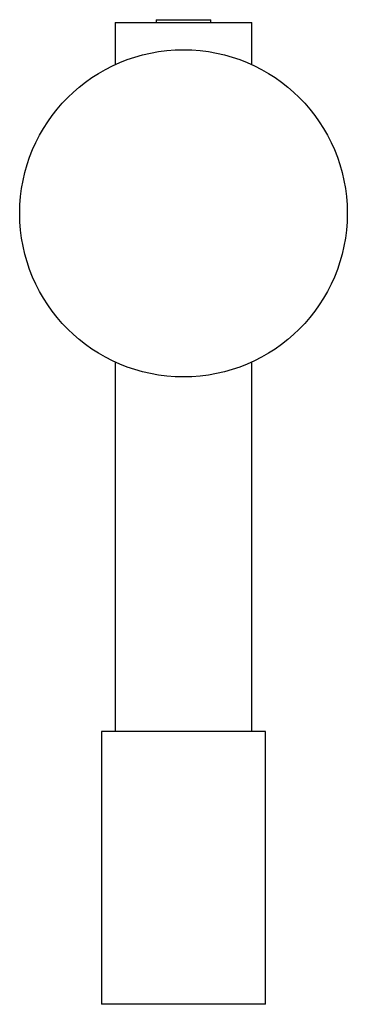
# Paper-space layout '_Izquierda' of a CAD drawing. Header units: millimetres. Extents: x -36 to 24, y -293 to -112.
import ezdxf

# ---------------------------------------------------------------- set-up
doc = ezdxf.new("R2010")
doc.units = ezdxf.units.MM

psp = doc.layouts.new('_Izquierda')

# ---------------------------------------------------------------- linework, layer by layer
at = {"color": 7, "linetype": 'Continuous', "lineweight": 25}
for p, q in [((-18.5, -112.61), (-18.5, -120.34)), ((-18.5, -112.61), (6.5, -112.61)), ((-11, -112.11), (-11, -112.61)), ((-11, -112.11), (-1, -112.11)), ((-1, -112.61), (-1, -112.11)), ((6.5, -120.34), (6.5, -112.61)), ((-18.5, -174.88), (-18.5, -242.61)), ((6.5, -242.61), (6.5, -174.88)), ((-21, -242.61), (-21, -292.61)), ((9, -242.61), (-21, -242.61)), ((9, -292.61), (9, -242.61)), ((9, -292.61), (-21, -292.61))]:
    psp.add_line(p, q, dxfattribs=at)
psp.add_circle((-6, -147.61), 30, dxfattribs=at)

doc.saveas('drawing.dxf')
